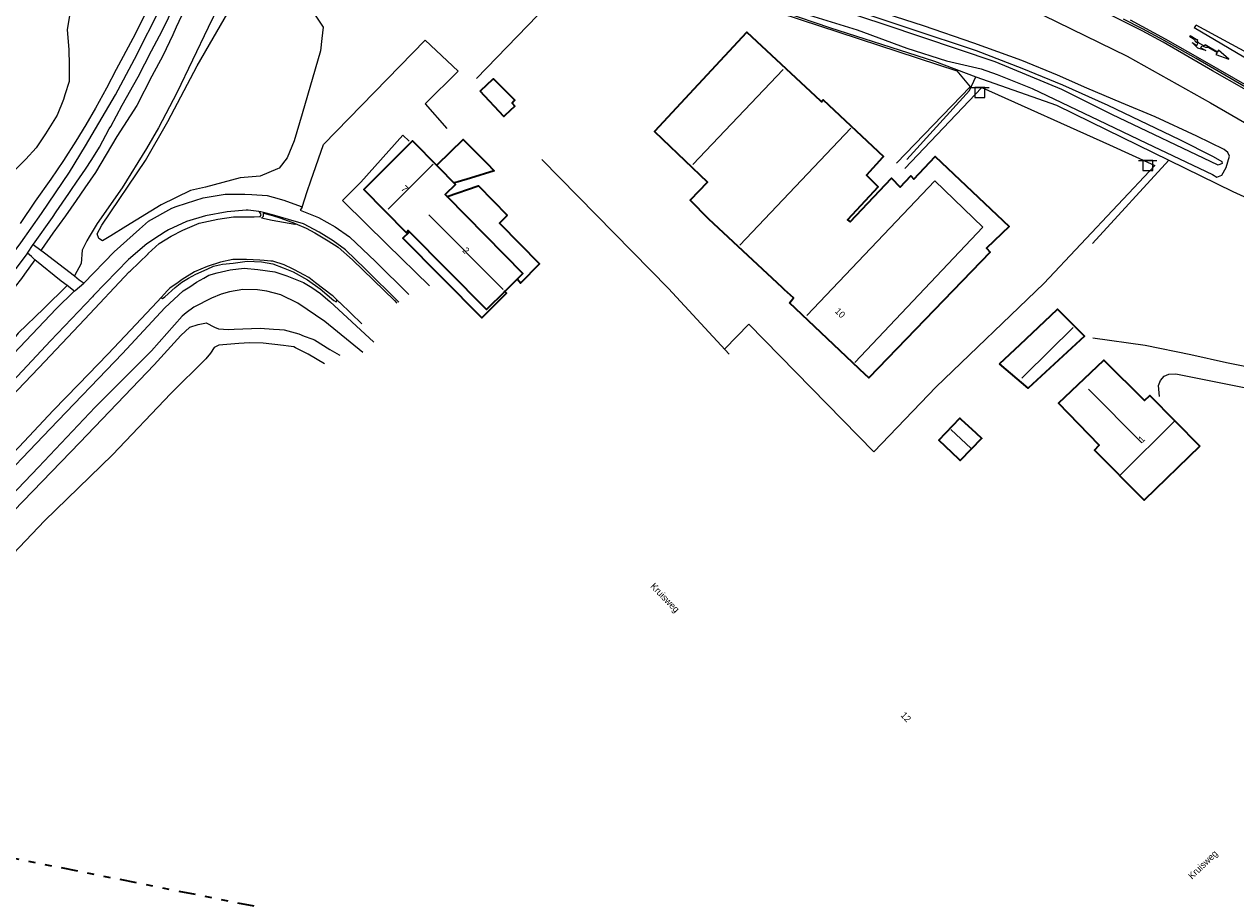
# Model space of a CAD drawing. Header units: metres. Extents: x 169249 to 194689, y 406250 to 412203.
# Tile 12 of 256: x 169718 to 169900, y 406853 to 406984. Entities that reach past the tile are written whole.
import ezdxf
from ezdxf.enums import TextEntityAlignment as Align

# ---------------------------------------------------------------- set-up
doc = ezdxf.new("R2010")
doc.units = ezdxf.units.M
doc.linetypes.add('BGT_NLCS_N264$0$AL-TEKENBLADGRENS', pattern=[11.5, 2.5, -1.5, 1, -1.5, 1, -1.5, 2.5])
doc.layers.get('0').update_dxf_attribs({"linetype": 'CONTINUOUS'})
for name, color, linetype, lineweight in [('BGT_NLCS_N264$0$B-WE-GW-TALUD_KRUIN-G', 252, 'CONTINUOUS', 18), ('BGT_NLCS_N264$0$B-WE-GW-TALUD_TEEN-G', 252, 'CONTINUOUS', 18), ('BGT_NLCS_N264$0$B-WE-GW-WATERGANG_INSTEEK-G', 252, 'CONTINUOUS', 18), ('BGT_NLCS_N264$0$B-WE-IE-TERREINAFSCHEIDING_KUNSTMATIG_HEKWERK-G', 252, 'BGT_NLCS_N264$0$IE-TERREINAFSCHEIDING-KUNSTMATIG', 18), ('BGT_NLCS_N264$0$B-WE-OG-TOPOGRAFIE_BEBOUWING-G', 252, 'CONTINUOUS', 35), ('BGT_NLCS_N264$0$B-WE-OG-TOPOGRAFIE_CULTUURSCHEIDING-G', 252, 'CONTINUOUS', 18), ('BGT_NLCS_N264$0$B-WE-OG-TOPOGRAFIE_WATER-GV', 252, 'CONTINUOUS', 18), ('BGT_NLCS_N264$0$B-WE-OG-TOPOGRAFIE_WEG_BERM-GV', 252, 'CONTINUOUS', 18), ('BGT_NLCS_N264$0$B-WE-OG-TOPOGRAFIE_WEG_VERHARD-G', 252, 'CONTINUOUS', 18), ('BGT_NLCS_N264$0$B-WE-VW-MARKERING_PIJL-S', 252, 'CONTINUOUS', 25), ('BGT_NLCS_N264$0$B-WE-VW-VERKEERSTEKEN_BORD-S', 252, 'CONTINUOUS', 25), ('BGT_NLCS_N264$0$X-XX-AL-TEKENBLADGRENS-G', 252, 'BGT_NLCS_N264$0$AL-TEKENBLADGRENS', 35), ('X-XX-AL-REFERENTIE-G', 7, 'CONTINUOUS', 18)]:
    doc.layers.add(name, color=color, linetype=linetype, lineweight=lineweight)
for name, color, linetype in [('BGT_NLCS_N264$0$B-WE-IE-TERREINAFSCHEIDING_KUNSTMATIG_HEKWERK_RASTER-G', 252, 'CONTINUOUS'), ('BGT_NLCS_N264$0$B-WE-KG-KADASTRAAL_NOK-G', 252, 'CONTINUOUS'), ('BGT_NLCS_N264$0$B-WE-OG-TOPOGRAFIE_WEG_RIJWEG-G', 252, 'CONTINUOUS'), ('BGT_NLCS_N264$0$B-WE-VH-KANTOPSLUITING-G', 252, 'CONTINUOUS'), ('BGT_NLCS_N264$0$B-WE-VW-MARKERING-G', 252, 'CONTINUOUS'), ('BGT_NLCS_N264$0$Label_Nummeraanduidingreeks', 252, 'CONTINUOUS'), ('BGT_NLCS_N264$0$Label_Openbareruimte', 252, 'CONTINUOUS')]:
    doc.layers.add(name, color=color, linetype=linetype)
doc.styles.add('BGT_NLCS_N264$0$STANDARD', font='txt')
doc.linetypes.add('BGT_NLCS_N264$0$IE-TERREINAFSCHEIDING-KUNSTMATIG', pattern='A,4,[82,NLCS.SHX,S=0.75,R=90,X=0,Y=0],4,-2', length=10)

# ---------------------------------------------------------------- blocks, each defined once
blk = doc.blocks.new('BGT_NLCS_N264$0$SVW-VERKEERSTEKEN_BORD_ANWB-SO')
blk.add_line((-1.375, 0), (1.375, 0))
at = {"flags": 128}
blk.add_lwpolyline([(-0.75, 0), (-0.75, -1.5), (0.75, -1.5), (0.75, 0)], close=True, dxfattribs=at)
blk = doc.blocks.new('BGT_NLCS_N264$0$B-SVW-MARKERING_PIJL_ROTONDE_RD_RA_6.80')
for p, q in [((0, 0.07), (1.29, 0.07)), ((0, -0.07), (0, 0.07)), ((2.61, 0.07), (4.75, 0.07)), ((4.75, 0.37), (4.75, 0.07)), ((6.8, 0), (4.75, 0.37)), ((0, -0.07), (0.77, -0.07)), ((1.95, -0.98), (0.75, -0.68)), ((0.75, -0.68), (1.6, -0.68)), ((1.6, -0.68), (1.6, -0.36)), ((3.15, -0.68), (1.95, -0.98)), ((2.3, -0.68), (2.3, -0.36)), ((2.3, -0.68), (3.15, -0.68)), ((3.13, -0.07), (4.75, -0.07)), ((4.75, -0.38), (6.8, 0)), ((4.75, -0.07), (4.75, -0.38))]:
    blk.add_line(p, q)
for major_axis, ratio, start_param, end_param in [((-0.7, 0), 0.321429, 5.943348, 9.764615), ((-1.2, 0), 0.3125, 6.484543, 7.558013), ((-1.2, 0), 0.3125, 8.14995, 9.22342)]:
    blk.add_ellipse((1.95, 0), major_axis=major_axis, ratio=ratio, start_param=start_param, end_param=end_param)
blk = doc.blocks.new('BGT_NLCS_N264')
at = {"layer": 'BGT_NLCS_N264$0$B-WE-GW-TALUD_KRUIN-G'}
for points in [[(169725.07, 406986.04, 14.48), (169724.67, 406983.59, 14.46), (169724.89, 406980.64, 14.52), (169724.95, 406978.27, 14.57), (169724.93, 406975.83, 14.72), (169724.31, 406973.81, 14.68), (169724.09, 406973.11, 14.67), (169723.14, 406970.78, 14.63), (169721.42, 406967.95, 14.63), (169720.02, 406965.84, 14.55), (169718.47, 406964.17, 14.54), (169718.34, 406964.04, 14.54), (169716.65, 406962.35, 14.54)], [(169743.07, 406988.35, 15.43), (169741.03, 406983.97, 15.31), (169740.51, 406982.84, 15.27), (169739.04, 406979.65, 15.15), (169737.38, 406976.59, 15.09), (169735.09, 406972.23, 14.97), (169732.09, 406967.53, 14.86), (169728.91, 406962.17, 14.76), (169727.31, 406959.83, 14.73), (169725.99, 406957.97, 14.73), (169724.38, 406955.62, 14.75), (169722.5, 406953.03, 14.73), (169720.81, 406950.6, 14.73), (169720.74, 406950.5, 14.73), (169720.72, 406950.47, 14.73)]]:
    blk.add_polyline3d(points, dxfattribs=at)
at = {"layer": 'BGT_NLCS_N264$0$B-WE-GW-TALUD_TEEN-G'}
for points in [[(169756.73, 407007.06, 12.65), (169756.67, 407006.79, 12.66), (169756.57, 407006.33, 12.66), (169755.98, 407003.82, 12.67), (169754.29, 406999.97, 12.67), (169751.53, 406995.12, 12.59), (169751.36, 406994.81, 12.59), (169747.46, 406987.3, 12.44), (169745.83, 406983.92, 12.42), (169741.1, 406974.09, 12.37), (169738.39, 406968.87, 12.28), (169736.56, 406965.77, 12.19), (169732.93, 406959.83, 12.21), (169729.18, 406954.5, 12.13), (169727.98, 406952.5, 12.05), (169727.62, 406951.91, 12.03), (169726.91, 406950.5, 11.96), (169726.74, 406948.47, 11.81), (169725.74, 406946.62, 11.64)], [(169724.66, 406945.18, 11.6), (169721.14, 406941.71, 11.54), (169717.28, 406938.04, 11.5), (169713.4, 406933.3, 11.47), (169708.87, 406928.25, 11.44), (169703.17, 406922.35, 11.39), (169698.57, 406917.48, 11.37), (169693.44, 406911.9, 11.35)]]:
    blk.add_polyline3d(points, dxfattribs=at)
at = {"layer": 'BGT_NLCS_N264$0$B-WE-GW-WATERGANG_INSTEEK-G'}
for points in [[(169716.64, 406911.36, 10.96), (169726.57, 406921.62, 10.98), (169737.73, 406933.26, 11.02), (169741.71, 406937.68, 11.02), (169743.08, 406938.91, 11.02), (169744.32, 406939.34, 11.03), (169745.31, 406939.54, 11.03), (169745.54, 406939.59, 11.04), (169746.8, 406938.93, 11.04), (169747.4, 406938.69, 11.05), (169748.87, 406938.58, 11.1), (169749.74, 406938.62, 11.12), (169753.61, 406938.76, 11.18), (169755.66, 406938.63, 11.19), (169756.55, 406938.57, 11.19), (169757.22, 406938.52, 11.2), (169759.43, 406937.91, 11.2), (169760.25, 406937.6, 11.21), (169761.37, 406937.16, 11.22), (169761.77, 406937.01, 11.22), (169764.12, 406935.59, 11.24), (169765.49, 406934.77, 11.25), (169765.6, 406934.71, 11.26)], [(169763.29, 406933.41, 11.42), (169760.85, 406934.86, 11.43), (169758.95, 406935.82, 11.42), (169758.67, 406935.97, 11.42), (169757.88, 406936.08, 11.42), (169757.14, 406936.19, 11.42), (169754.07, 406936.53, 11.37), (169752.01, 406936.57, 11.35), (169750.41, 406936.48, 11.31), (169747.42, 406936.22, 11.2), (169746.75, 406935.9, 11.16), (169746.19, 406935.01, 11.12), (169745.47, 406934.19, 11.04), (169740.24, 406928.95, 10.7), (169731.47, 406919.77, 10.67), (169721.27, 406909.85, 10.69), (169712.71, 406900.88, 10.56)]]:
    blk.add_polyline3d(points, dxfattribs=at)
at = {"layer": 'BGT_NLCS_N264$0$B-WE-IE-TERREINAFSCHEIDING_KUNSTMATIG_HEKWERK-G'}
blk.add_line((169890.08, 406963.99, 12.59), (169878.62, 406951.51, 12.61), dxfattribs=at)
for points in [[(169804.58, 406995.57, 12.39), (169818.86, 406990.86, 12.41), (169839.15, 406983.94, 12.54), (169854.9, 406978.85, 12.54), (169861.11, 406976.51, 12.79)], [(169850.72, 406964.08, 12.8), (169860.17, 406974.45, 12.86), (169861.11, 406976.51, 12.79)], [(169861.11, 406976.51, 12.79), (169873.21, 406972.24, 12.78), (169878.34, 406969.74, 12.69), (169890.08, 406963.99, 12.59)], [(169824.04, 406934.88, 13.29), (169814.97, 406944.72, 13.12), (169795.94, 406964.11, 12.56)]]:
    blk.add_polyline3d(points, dxfattribs=at)
at = {"layer": 'BGT_NLCS_N264$0$B-WE-IE-TERREINAFSCHEIDING_KUNSTMATIG_HEKWERK_RASTER-G'}
blk.add_polyline3d([(169890.08, 406963.99, 12.59), (169899.7, 406959.31, 12.3), (169911.01, 406954.13, 12.26), (169912.89, 406950.42, 12.29), (169912.86, 406948.99, 12.3)], dxfattribs=at)
at = {"layer": 'BGT_NLCS_N264$0$B-WE-KG-KADASTRAAL_NOK-G'}
for p, q in [((169818.63, 406963.37, 17.76), (169832.19, 406977.59, 17.82)), ((169842.31, 406968.79, 17.45), (169825.65, 406951.26, 17.44)), ((169778.96, 406955.8, 17.87), (169790.12, 406944.57, 17.93)), ((169878, 406929.64, 20.52), (169886.02, 406921.56, 20.59)), ((169860.4, 406920.69, 16.54), (169857.34, 406923.57, 16.54))]:
    blk.add_line(p, q, dxfattribs=at)
for points in [[(169779.61, 406963.37, 20.52), (169779.48, 406963.24, 20.52), (169772.87, 406956.67, 20.53)], [(169835.72, 406940.68, 18.29), (169854.94, 406960.88, 18.34), (169862.16, 406953.94, 18.34), (169842.93, 406933.64, 18.35)], [(169868.01, 406931.26, 16.68), (169868.47, 406931.71, 16.68), (169875.74, 406938.86, 16.73)], [(169882.78, 406916.7, 21.25), (169883.14, 406917.05, 21.02), (169890.59, 406924.48, 16.32), (169890.99, 406924.88, 16.07)]]:
    blk.add_polyline3d(points, dxfattribs=at)
at = {"layer": 'BGT_NLCS_N264$0$B-WE-OG-TOPOGRAFIE_BEBOUWING-G'}
for p, q in [((169781.67, 406958.53, 14.88), (169781.73, 406958.54, 14.88)), ((169776.05, 406953.26, 15.1), (169776.15, 406953.35, 15.1)), ((169790.27, 406944.41, 15.05), (169790.37, 406944.3, 15.06))]:
    blk.add_line(p, q, dxfattribs=at)
for points in [[(169833.11, 406942.6, 15.33), (169833.41, 406942.94, 15.24), (169833.74, 406943.31, 15.13), (169832.38, 406944.56, 14.89), (169832, 406944.9, 14.82), (169820.99, 406955.14, 15.34), (169818.2, 406957.99, 15.2), (169818.25, 406958.05, 15.23), (169820.8, 406960.7, 16.42), (169814.11, 406967.12, 15.57), (169812.84, 406968.33, 15.41), (169812.93, 406968.43, 15.41), (169816.13, 406971.87, 15.41), (169826.69, 406983.21, 15.39), (169837.73, 406972.94, 15.41), (169837.91, 406972.78, 15.41), (169838.08, 406972.95, 15.41), (169838.2, 406973.08, 15.41), (169847.24, 406964.54, 15.37), (169847.1, 406964.39, 15.37), (169844.67, 406961.73, 15.32), (169846.42, 406960.02, 14.8), (169841.81, 406955.05, 15.03), (169841.82, 406955.05, 15.03), (169842.22, 406954.76, 15.09), (169848.46, 406961.28, 15.06), (169849.75, 406959.96, 15.3), (169851.34, 406961.65, 15.52), (169851.79, 406961.16, 15.85), (169855, 406964.53, 16.18), (169866.13, 406954.04, 16.21), (169862.72, 406950.77, 16.19), (169863.27, 406950.2, 15.26), (169845.04, 406931.33, 15.24), (169844.98, 406931.39, 15.24), (169844.5, 406931.84, 15.25), (169833.11, 406942.6, 15.33)], [(169786.65, 406974.34, 14.58), (169786.78, 406974.46, 14.58), (169788.59, 406976.15, 14.56), (169788.69, 406976.23, 14.56), (169791.89, 406973.01, 14.59), (169791.75, 406972.86, 14.59), (169791.48, 406972.58, 14.59), (169791.89, 406972.13, 14.6), (169790.38, 406970.71, 14.61), (169790.22, 406970.56, 14.61), (169786.65, 406974.34, 14.58)], [(169776.05, 406953.26, 16.43), (169775.88, 406953.44, 16.42), (169775.59, 406953.08, 16.36), (169769.22, 406959.6, 16.38), (169776.53, 406966.9, 16.39), (169780.25, 406963.12, 16.4), (169782.96, 406960.36, 16.4), (169782.96, 406960.36, 16.41), (169781.42, 406958.85, 16.55), (169781.73, 406958.54, 16.55)], [(169780.28, 406963.33, 15.43), (169784.1, 406967.12, 15.45), (169787.37, 406963.83, 15.48), (169787.67, 406963.53, 15.49), (169788.79, 406962.4, 15.5), (169785.24, 406961.32, 15.49), (169783.36, 406960.75, 15.49), (169782.77, 406960.58, 15.49)], [(169781.73, 406958.54, 14.88), (169786.35, 406960.13, 14.69), (169786.42, 406960.15, 14.69), (169790.74, 406955.74, 14.73), (169790.6, 406955.59, 14.75), (169789.56, 406954.54, 14.88), (169789.61, 406954.49, 14.88), (169795.58, 406948.42, 14.92), (169795.5, 406948.34, 14.92), (169792.78, 406945.57, 14.89), (169792.75, 406945.54, 14.89), (169792.26, 406946.08, 14.88)], [(169781.73, 406958.54, 16.55), (169793.06, 406946.98, 16.55), (169792.21, 406946.14, 16.57), (169790.37, 406944.3, 16.6)], [(169790.37, 406944.3, 15.06), (169790.64, 406944.01, 15.08), (169786.91, 406940.32, 15.1), (169775.04, 406952.31, 15.1), (169776.05, 406953.26, 15.1)], [(169790.37, 406944.3, 16.6), (169787.63, 406941.57, 16.65), (169776.05, 406953.26, 16.43)], [(169864.68, 406933.44, 15.28), (169867.76, 406936.34, 15.29), (169873.34, 406941.58, 15.3), (169873.37, 406941.61, 15.3), (169873.9, 406941.09, 15.35), (169877.22, 406937.8, 15.68), (169877.42, 406937.6, 15.7), (169868.96, 406929.77, 15.65), (169864.68, 406933.44, 15.28)], [(169894.76, 406921.08, 16.05), (169886.37, 406912.94, 16.05), (169878.93, 406920.46, 16.06), (169879.64, 406921.2, 16.07), (169873.5, 406927.51, 16.09), (169880.31, 406933.98, 16.09), (169886.41, 406927.94, 16.09), (169887.23, 406928.68, 16.09), (169894.76, 406921.08, 16.05)], [(169858.53, 406919.12, 14.26), (169855.53, 406921.96, 14.35), (169858.72, 406925.26, 14.27), (169858.85, 406925.13, 14.29), (169861.08, 406923.09, 14.56), (169862, 406922.24, 14.67), (169861.96, 406922.2, 14.67), (169858.75, 406918.91, 14.26), (169858.53, 406919.12, 14.26)]]:
    blk.add_polyline3d(points, dxfattribs=at)
at = {"layer": 'BGT_NLCS_N264$0$B-WE-OG-TOPOGRAFIE_CULTUURSCHEIDING-G'}
blk.add_polyline3d([(169761.57, 406986.24, 11.97), (169763.1, 406983.99, 11.99), (169762.9, 406982.27, 11.96), (169762.68, 406980.42, 11.92), (169759.92, 406970.96, 11.77), (169758.74, 406966.91, 11.71), (169757.71, 406964.36, 11.6), (169756.47, 406962.81, 11.61), (169756.26, 406962.72, 11.61), (169753.65, 406961.6, 11.61), (169750.65, 406961.36, 11.51), (169745.41, 406959.94, 11.63), (169743.18, 406959.47, 11.64), (169738.78, 406957.28, 11.71), (169733.44, 406954.04, 11.79), (169731.19, 406952.64, 11.83), (169729.96, 406951.87, 11.86), (169729.41, 406952.23, 11.81), (169729.16, 406952.94, 11.84), (169729.84, 406954.26, 11.92), (169736.42, 406963.93, 12.12), (169739.77, 406969.83, 12.3), (169744.15, 406978.14, 12.3), (169749.54, 406987.43, 12.38)], dxfattribs=at)
at = {"layer": 'BGT_NLCS_N264$0$B-WE-OG-TOPOGRAFIE_WATER-GV'}
for points in [[(169834.8, 406986.15, 12.4), (169843.26, 406983.55, 12.45), (169850.73, 406980.83, 12.44), (169856.69, 406978.93, 12.37), (169861.89, 406977.71, 12.16), (169864.32, 406976.85, 12.1), (169869.54, 406974.77, 12.08), (169879.5, 406970.02, 12.07), (169886.75, 406966.53, 12.01), (169896.66, 406961.83, 12.07), (169897.31, 406961.46, 12.09), (169898.03, 406961.76, 12.12), (169898.71, 406962.89, 12.13), (169899.19, 406964.62, 12.12), (169898.93, 406965.16, 12.12), (169898.39, 406965.6, 12.09), (169894.3, 406967.61, 12.01), (169888.04, 406970.49, 11.86), (169883, 406972.59, 11.75), (169877.76, 406974.83, 11.67), (169873.35, 406976.78, 11.64), (169867.99, 406978.96, 11.62), (169860.79, 406981.55, 11.5), (169853.25, 406984.18, 11.47), (169844.96, 406986.83, 11.39)], [(169805.04, 406998.16, 10.42), (169816.26, 406994.89, 10.5), (169831.22, 406990.46, 10.82), (169842.95, 406986.51, 11.11), (169851.17, 406983.79, 11.11), (169861.14, 406980.46, 11.11), (169868.03, 406977.81, 11.12), (169874.14, 406975.33, 11.04), (169880.94, 406972.27, 11.04), (169891.69, 406967.11, 11.04), (169896.73, 406964.55, 11.04), (169898.06, 406963.78, 10.9), (169898.1, 406963.52, 10.9), (169897.51, 406963.25, 10.89), (169881.52, 406970.88, 10.9), (169874, 406974.59, 10.85), (169864.02, 406978.74, 10.84), (169847.47, 406984.3, 10.73), (169830.58, 406989.92, 10.61), (169804.59, 406997.69, 10.32)]]:
    blk.add_polyline3d(points, dxfattribs=at)
at = {"layer": 'BGT_NLCS_N264$0$B-WE-OG-TOPOGRAFIE_WEG_BERM-GV'}
for points in [[(169901.58, 406974.96, 12.27), (169894.19, 406979.25, 12.17), (169889.38, 406981.95, 12.1), (169886.11, 406983.72, 12.06), (169883.3, 406985.17, 12.05)], [(169798.84, 407009.27, 11.13), (169797.62, 407005.63, 11.06), (169831.85, 406997.84, 11.45), (169843.67, 406994.88, 11.57), (169861.65, 406989.35, 11.84), (169871.2, 406985.76, 11.93), (169883.81, 406979.64, 12.12), (169896.36, 406972.61, 12.29), (169902.75, 406968.89, 12.39), (169908.09, 406965.58, 12.51), (169909.62, 406963.99, 12.58), (169910.13, 406963.22, 12.66)], [(169901.4, 406974.72, 12.43), (169896.64, 406977.41, 12.37), (169889.22, 406981.71, 12.24), (169886.08, 406983.41, 12.2), (169883.08, 406984.94, 12.16), (169879.43, 406986.76, 12.12), (169876.67, 406988.09, 12.09), (169873.89, 406989.29, 12.04), (169868.96, 406991.28, 11.96), (169864.55, 406992.91, 11.9), (169861.89, 406993.8, 11.85), (169857.38, 406995.34, 11.84), (169852.67, 406996.71, 11.81), (169845.77, 406998.79, 11.68), (169840.09, 407000.34, 11.6), (169838.62, 407000.67, 11.59), (169837.54, 407000.59, 11.59), (169836.52, 407000.74, 11.54), (169827.67, 407002.71, 11.43), (169819.06, 407004.61, 11.34), (169812.46, 407006.09, 11.27), (169807.38, 407007.28, 11.2), (169802.66, 407008.36, 11.18), (169798.84, 407009.27, 11.13)]]:
    blk.add_polyline3d(points, dxfattribs=at)
at = {"layer": 'BGT_NLCS_N264$0$B-WE-OG-TOPOGRAFIE_WEG_RIJWEG-G'}
blk.add_polyline3d([(169719.8, 406949.06, 14.74), (169718.24, 406946.88, 14.74), (169717.77, 406946.25, 14.75), (169716.86, 406945.03, 14.76), (169716.11, 406944.02, 14.76), (169714.25, 406941.8, 14.72), (169711.7, 406938.89, 14.66), (169708.57, 406935.36, 14.57), (169704.74, 406930.63, 14.43), (169699.64, 406924.74, 14.16), (169693.6, 406917.73, 13.87), (169687.98, 406911.47, 13.62)], dxfattribs=at)
at = {"layer": 'BGT_NLCS_N264$0$B-WE-OG-TOPOGRAFIE_WEG_VERHARD-G'}
for p, q in [((169718.72, 406950.06, 14.87), (169719.55, 406951.32, 14.85)), ((169719.55, 406951.32, 14.85), (169720.72, 406950.47, 14.73))]:
    blk.add_line(p, q, dxfattribs=at)
for points in [[(169743.13, 407002.23, 15.74), (169741.87, 406998.69, 15.66), (169741.2, 406997.09, 15.62), (169740.37, 406995.06, 15.57), (169740.25, 406994.77, 15.56), (169739.13, 406991.95, 15.52), (169737.14, 406987.48, 15.42), (169735.82, 406984.8, 15.33), (169734.52, 406982.26, 15.27), (169731.99, 406977.59, 15.14), (169730.55, 406974.8, 15.05), (169728.92, 406971.82, 14.99), (169727.45, 406969.32, 14.95), (169725.96, 406966.84, 14.9), (169724.12, 406963.93, 14.88), (169722.21, 406961.17, 14.87), (169719.85, 406957.84, 14.85), (169717.59, 406954.49, 14.85)], [(169719.55, 406951.32, 14.85), (169719.59, 406951.38, 14.85), (169722.45, 406955.41, 14.82), (169723.02, 406956.25, 14.83), (169724.91, 406959.02, 14.83), (169725.31, 406959.6, 14.83), (169726.06, 406960.7, 14.83), (169727.43, 406962.63, 14.84), (169728.35, 406964.09, 14.85), (169729.5, 406965.97, 14.89), (169730.98, 406968.69, 14.94), (169731.19, 406969.07, 14.95), (169732.91, 406972.25, 15.02), (169735.3, 406976.49, 15.15), (169737.32, 406980.42, 15.23), (169738.9, 406983.41, 15.36), (169740.8, 406987.32, 15.48), (169743.4, 406993.33, 15.59), (169745.29, 406997.8, 15.65), (169746.59, 407000.83, 15.72)], [(169786.11, 406976.28, 12.31), (169804.47, 406995.3, 12.33), (169809.53, 406993.73, 12.32), (169828.79, 406987.09, 12.52), (169858.23, 406977.39, 12.52), (169860.24, 406975.02, 12.52), (169849.2, 406963.55, 12.53)], [(169759.95, 406956.97, 11.49), (169760.7, 406959.28, 11.52), (169761.24, 406960.91, 11.55), (169763.14, 406966.36, 11.74), (169778.43, 406982.04, 12.09), (169783.35, 406977.34, 12.15), (169778.43, 406972.47, 12.27), (169781.66, 406968.78, 12.33)], [(169850.44, 406962.76, 12.84), (169862.01, 406974.89, 12.6), (169881.18, 406966.29, 12.56), (169887.96, 406963.19, 12.58), (169871.33, 406945.51, 12.63), (169855.16, 406929.98, 12.71), (169845.77, 406920.21, 12.44), (169827.02, 406939.39, 12.49), (169823.42, 406935.67, 12.43)], [(169776.03, 406966.87, 12.29), (169775.05, 406967.77, 12.27), (169768.74, 406960.71, 11.95), (169766.01, 406957.95, 11.62), (169766.16, 406957.8, 11.62), (169772.69, 406951.33, 11.63), (169779.08, 406945.14, 11.63)], [(169727.15, 406945.54, 11.57), (169731.72, 406950.24, 11.53), (169735.5, 406953.63, 11.55), (169736.86, 406954.85, 11.56), (169740.38, 406956.82, 11.55), (169741, 406957.04, 11.55), (169742.55, 406957.57, 11.55), (169745.07, 406958.36, 11.55), (169748.37, 406958.91, 11.51), (169748.4, 406958.91, 11.51), (169751.35, 406958.92, 11.51), (169752.36, 406958.85, 11.5), (169754.67, 406958.69, 11.49), (169755.57, 406958.45, 11.48), (169757.2, 406958.01, 11.48), (169759.79, 406957.03, 11.49), (169759.95, 406956.97, 11.49)], [(169753.54, 406956.26, 11.55), (169753.43, 406956.28, 11.55), (169751.85, 406956.5, 11.57), (169751.53, 406956.48, 11.57), (169748.69, 406956.27, 11.56), (169745.42, 406955.66, 11.53), (169742.57, 406954.77, 11.59), (169739.87, 406953.52, 11.53), (169739.63, 406953.41, 11.53), (169739.39, 406953.26, 11.53), (169738.54, 406952.7, 11.55), (169736.6, 406951.42, 11.58), (169733.86, 406949.11, 11.55), (169728.63, 406943.67, 11.52), (169728.46, 406943.48, 11.52), (169722.14, 406936.88, 11.44), (169713.64, 406927.82, 11.38), (169703.31, 406916.85, 11.34), (169695.39, 406908.69, 11.33)], [(169697.47, 406908.89, 11.33), (169709.79, 406921.79, 11.36), (169720.39, 406932.84, 11.46), (169727.31, 406940.13, 11.48), (169733.97, 406947.22, 11.56), (169734.11, 406947.35, 11.56), (169736.81, 406949.95, 11.58), (169736.84, 406949.98, 11.58), (169738.48, 406951.47, 11.58), (169740.25, 406952.61, 11.59), (169742.04, 406953.51, 11.61), (169744.45, 406954.52, 11.6), (169747.3, 406955.13, 11.58), (169749.65, 406955.47, 11.6), (169750.2, 406955.47, 11.6), (169752.71, 406955.51, 11.57), (169753.52, 406955.52, 11.56), (169753.63, 406955.5, 11.55), (169753.79, 406955.84, 11.51), (169753.54, 406956.26, 11.55)], [(169774.47, 406942.67, 11.63), (169769.41, 406947.67, 11.62), (169766.47, 406950.53, 11.62), (169764.62, 406951.87, 11.63), (169762.48, 406953.21, 11.63), (169760.14, 406954.45, 11.64), (169757.9, 406955.09, 11.6), (169755.48, 406955.79, 11.56), (169754.14, 406956.17, 11.54), (169753.73, 406956.23, 11.54), (169753.54, 406956.26, 11.55)], [(169759.95, 406956.97, 11.49), (169759.92, 406956.93, 11.49), (169759.64, 406956.51, 11.51), (169762.37, 406955.4, 11.51), (169764.92, 406953.98, 11.5), (169767.03, 406952.51, 11.51), (169770.96, 406948.78, 11.58), (169775.96, 406943.85, 11.57)], [(169685.1, 406910.49, 13.68), (169688.84, 406914.86, 13.85), (169690.24, 406916.53, 13.91), (169694.06, 406921.11, 14.1), (169696.06, 406923.28, 14.17), (169699.41, 406926.91, 14.31), (169703.61, 406931.85, 14.52), (169708.02, 406936.99, 14.67), (169711.13, 406940.59, 14.79), (169714.42, 406944.6, 14.84), (169716.23, 406946.74, 14.86), (169717, 406947.73, 14.85), (169718.68, 406950.01, 14.86), (169718.72, 406950.06, 14.87)], [(169719.8, 406949.06, 14.74), (169719.71, 406949.14, 14.75), (169719.28, 406949.54, 14.8), (169718.72, 406950.06, 14.87)], [(169720.72, 406950.47, 14.73), (169721.07, 406950.23, 14.54), (169721.27, 406950.1, 14.44), (169725.74, 406946.62, 11.64)], [(169724.66, 406945.18, 11.6), (169723.75, 406945.86, 12.05), (169719.8, 406949.06, 14.74)], [(169765.19, 406943, 11.53), (169764.59, 406943.58, 11.53), (169764.45, 406943.69, 11.53), (169761.96, 406945.61, 11.53), (169760.95, 406946.39, 11.53), (169760.19, 406946.8, 11.53), (169758.77, 406947.55, 11.53), (169758.49, 406947.69, 11.53), (169757.24, 406948.3, 11.53), (169755.53, 406948.83, 11.53), (169755.23, 406948.85, 11.53), (169754.21, 406948.95, 11.52), (169753.56, 406949.01, 11.52), (169751.57, 406949.08, 11.51), (169750.59, 406949.08, 11.5), (169749.54, 406949.07, 11.49), (169747.66, 406948.7, 11.49), (169745.7, 406948.02, 11.48), (169743.79, 406947.22, 11.47), (169741.9, 406946.08, 11.47), (169741.71, 406945.94, 11.47), (169741.31, 406945.66, 11.47), (169740.05, 406944.79, 11.46), (169739.73, 406944.43, 11.45), (169738.78, 406943.38, 11.41)], [(169703.1, 406903.76, 11.22), (169712.71, 406913.87, 11.21), (169722.08, 406923.69, 11.27), (169732.94, 406934.97, 11.37), (169739.33, 406941.84, 11.4), (169742.08, 406944.37, 11.41), (169743.07, 406944.98, 11.41), (169744.07, 406945.68, 11.41), (169745.19, 406946.3, 11.42), (169745.95, 406946.72, 11.42), (169747.17, 406947.09, 11.43), (169749.15, 406947.55, 11.43), (169751.24, 406947.78, 11.42), (169753.3, 406947.61, 11.42), (169755.83, 406947.24, 11.41), (169757.65, 406946.65, 11.45), (169760.15, 406945.65, 11.45), (169761.38, 406944.9, 11.46), (169762.69, 406943.99, 11.46), (169763.1, 406943.64, 11.46), (169764.11, 406942.77, 11.46), (169770.69, 406936.68, 11.51)], [(169725.74, 406946.62, 11.64), (169726.46, 406946.06, 11.6), (169727.03, 406945.63, 11.57), (169727.15, 406945.54, 11.57)], [(169769.07, 406935.15, 11.43), (169763.36, 406939.78, 11.4), (169759.3, 406942.55, 11.33), (169756.72, 406943.78, 11.35), (169754.61, 406944.34, 11.36), (169753.24, 406944.52, 11.36), (169751.04, 406944.57, 11.36), (169749.01, 406944.23, 11.36), (169747.8, 406943.89, 11.36), (169746.34, 406943.26, 11.36), (169743.68, 406941.95, 11.35), (169742.53, 406941.06, 11.34), (169741.94, 406940.6, 11.34), (169737.34, 406935.4, 11.29), (169728.85, 406926.91, 11.25), (169720.33, 406917.91, 11.15), (169710.93, 406908.08, 11.18), (169703.95, 406900.84, 11.18)], [(169725.71, 406944.33, 11.57), (169725.61, 406944.41, 11.57), (169724.66, 406945.18, 11.6)], [(169725.71, 406944.33, 11.57), (169725.86, 406944.45, 11.57), (169727.15, 406945.54, 11.57)], [(169694.24, 406911.36, 11.33), (169708.41, 406926.35, 11.36), (169723, 406941.67, 11.47), (169725.71, 406944.32, 11.57), (169725.71, 406944.33, 11.57)], [(169738.78, 406943.38, 11.41), (169738.15, 406942.71, 11.41), (169733.37, 406937.65, 11.39), (169730.76, 406934.88, 11.38), (169726.36, 406930.33, 11.36), (169722.57, 406926.43, 11.34), (169718.19, 406921.79, 11.34), (169713.98, 406917.35, 11.34), (169704.19, 406907.08, 11.27), (169701.9, 406904.78, 11.27), (169701.03, 406903.9, 11.27)], [(169768.9, 406939.41, 11.52), (169765.59, 406942.61, 11.53), (169765.58, 406942.62, 11.53), (169765.55, 406942.65, 11.53), (169765.19, 406943, 11.53)], [(169917.21, 406933.07, 12.36), (169916.65, 406932.26, 12.38), (169915.95, 406931.85, 12.38), (169915.91, 406931.83, 12.38), (169915.43, 406931.59, 12.38), (169914.64, 406931.51, 12.42), (169914.02, 406931.45, 12.45), (169912.46, 406931.5, 12.48), (169911.01, 406931.55, 12.52), (169905.47, 406932.21, 12.65), (169898.72, 406933.6, 12.89), (169893.37, 406934.8, 13.1), (169886.53, 406936.16, 13.25), (169878.66, 406937.29, 13.24)], [(169888.7, 406928.53, 13.32), (169888.53, 406930.16, 13.29), (169888.82, 406930.9, 13.27), (169889.37, 406931.55, 13.23), (169890.09, 406931.88, 13.18), (169891.12, 406931.94, 13.13), (169903.38, 406929.47, 12.64), (169908.24, 406928.71, 12.51), (169911.83, 406928.1, 12.38), (169912.84, 406928, 12.38), (169913.39, 406927.94, 12.39), (169914.99, 406927.72, 12.32), (169915.86, 406927.4, 12.32), (169917.24, 406926.91, 12.28), (169918.02, 406926.4, 12.29), (169918.86, 406925.9, 12.3), (169918.86, 406925.9, 12.3)]]:
    blk.add_polyline3d(points, dxfattribs=at)
at = {"layer": 'BGT_NLCS_N264$0$B-WE-VH-KANTOPSLUITING-G'}
blk.add_polyline3d([(169738.78, 406943.38, 11.41), (169738.96, 406943.21, 11.48), (169739.34, 406943.5, 11.53), (169740.86, 406944.89, 11.55), (169741.88, 406945.67, 11.55), (169742.89, 406946.28, 11.55), (169743.96, 406946.88, 11.55), (169745.7, 406947.63, 11.54), (169746.63, 406948.1, 11.55), (169747.96, 406948.4, 11.54), (169749.59, 406948.56, 11.55), (169751.68, 406948.84, 11.54), (169753.81, 406948.73, 11.55), (169755.55, 406948.43, 11.58), (169757.08, 406947.84, 11.58), (169758.59, 406947.23, 11.57), (169760.76, 406946.04, 11.55), (169762.65, 406944.69, 11.58), (169764.7, 406942.95, 11.53), (169765.05, 406942.74, 11.52), (169765.18, 406942.99, 11.53), (169765.19, 406943, 11.53)], dxfattribs=at)
at = {"layer": 'BGT_NLCS_N264$0$B-WE-VW-MARKERING-G'}
blk.add_line((169758.91, 406954.51, 11.61), (169758.83, 406954.33, 11.62), dxfattribs=at)
at = {"layer": 'BGT_NLCS_N264$0$B-WE-VW-MARKERING-G', "linetype": 'Continuous'}
for points in [[(169905.25, 406973.22, 12.38), (169894.8, 406979.24, 12.26), (169889.58, 406982.17, 12.2), (169884.31, 406985.04, 12.11)], [(169684.18, 406912.11, 13.75), (169692.12, 406921.28, 14.08), (169705.92, 406937.28, 14.71), (169713.72, 406946.61, 14.9), (169715.93, 406949.24, 14.89), (169717.68, 406951.58, 14.88), (169720.78, 406956, 14.87), (169725.02, 406962.21, 14.88), (169727.42, 406966.14, 14.93), (169731.93, 406973.83, 15.07), (169734.75, 406979.16, 15.21), (169738.82, 406987.16, 15.46), (169742.44, 406995.48, 15.64), (169746.75, 407006.7, 15.95), (169747.84, 407009.79, 16.1)], [(169758.91, 406954.51, 11.61), (169760.53, 406953.78, 11.63), (169761.86, 406953.08, 11.64), (169763.87, 406951.91, 11.65), (169765.36, 406950.93, 11.64), (169767.49, 406949.04, 11.65), (169773.79, 406942.92, 11.67), (169774.17, 406942.54, 11.67)]]:
    blk.add_polyline3d(points, dxfattribs=at)
at = {"layer": 'BGT_NLCS_N264$0$B-WE-VW-MARKERING-G'}
for points in [[(169903.68, 406979.06, 12.46), (169903.7, 406979.09, 12.46), (169894.17, 406984.28, 12.33), (169893.87, 406983.92, 12.32), (169903.31, 406978.36, 12.45)], [(169758.83, 406954.33, 11.62), (169755.45, 406954.96, 11.57), (169753.83, 406955.27, 11.55), (169753.98, 406955.44, 11.54), (169754.11, 406955.6, 11.54), (169754.14, 406956.05, 11.53), (169755.47, 406955.67, 11.55), (169756.74, 406955.31, 11.58), (169758.81, 406954.55, 11.61), (169758.91, 406954.51, 11.61)], [(169758.91, 406954.51, 11.61), (169758.89, 406954.32, 11.62), (169758.83, 406954.33, 11.62)]]:
    blk.add_polyline3d(points, dxfattribs=at)
at = {"layer": 'BGT_NLCS_N264$0$X-XX-AL-TEKENBLADGRENS-G'}
blk.add_polyline3d([(170036.8, 407131.91, 0), (169883.99, 407209.64, 0), (169815.19, 407211.47, 0), (169740.04, 407218.64, 0), (169532.28, 407281.49, 0), (169427.55, 407245.31, 0), (169368.92, 407145.32, 0), (169249.42, 406909.93, 0), (169530.71, 406786.03, 0), (169670.79, 406868.32, 0), (169769.02, 406848.79, 0), (169867.47, 406796.11, 0), (170003.72, 406636.95, 0)], dxfattribs=at)
at = {"layer": 'BGT_NLCS_N264$0$B-WE-VW-MARKERING_PIJL-S', "color": 7, "rotation": 329.2989056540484}
blk.add_blockref('BGT_NLCS_N264$0$B-SVW-MARKERING_PIJL_ROTONDE_RD_RA_6.80', (169893.27, 406982.64, 12.3), dxfattribs=at)
at = {"layer": 'BGT_NLCS_N264$0$B-WE-VW-VERKEERSTEKEN_BORD-S', "color": 7}
for p in [(169861.72, 406974.92, 12.78), (169886.92, 406963.96, 12.81)]:
    blk.add_blockref('BGT_NLCS_N264$0$SVW-VERKEERSTEKEN_BORD_ANWB-SO', p, dxfattribs=at)
at = {"layer": 'BGT_NLCS_N264$0$Label_Nummeraanduidingreeks', "color": 7, "lineweight": 18, "style": 'BGT_NLCS_N264$0$STANDARD'}
for s, rotation, p in [('7', -45, (169775.34, 406959.71)), ('2', -45.8, (169784.55, 406950.45)), ('10', -44.1, (169840.72, 406941.07)), ('1', 44.2, (169885.99, 406922.12)), ('12', -46.8, (169850.61, 406880.41))]:
    blk.add_text(s, height=1, rotation=rotation, dxfattribs=at).set_placement(p, align=Align.MIDDLE)
at = {"layer": 'BGT_NLCS_N264$0$Label_Openbareruimte', "color": 252, "lineweight": 18, "style": 'BGT_NLCS_N264$0$STANDARD'}
for rotation, p in [(-45.8914, (169814.34, 406898.23)), (44.1086, (169895.28, 406858.15))]:
    blk.add_text('Kruisweg', height=1, rotation=rotation, dxfattribs=at).set_placement(p, align=Align.MIDDLE)

msp = doc.modelspace()

# ---------------------------------------------------------------- block references
at = {"layer": 'X-XX-AL-REFERENTIE-G'}
msp.add_blockref('BGT_NLCS_N264', (0, 0), dxfattribs=at)

doc.saveas('drawing.dxf')
